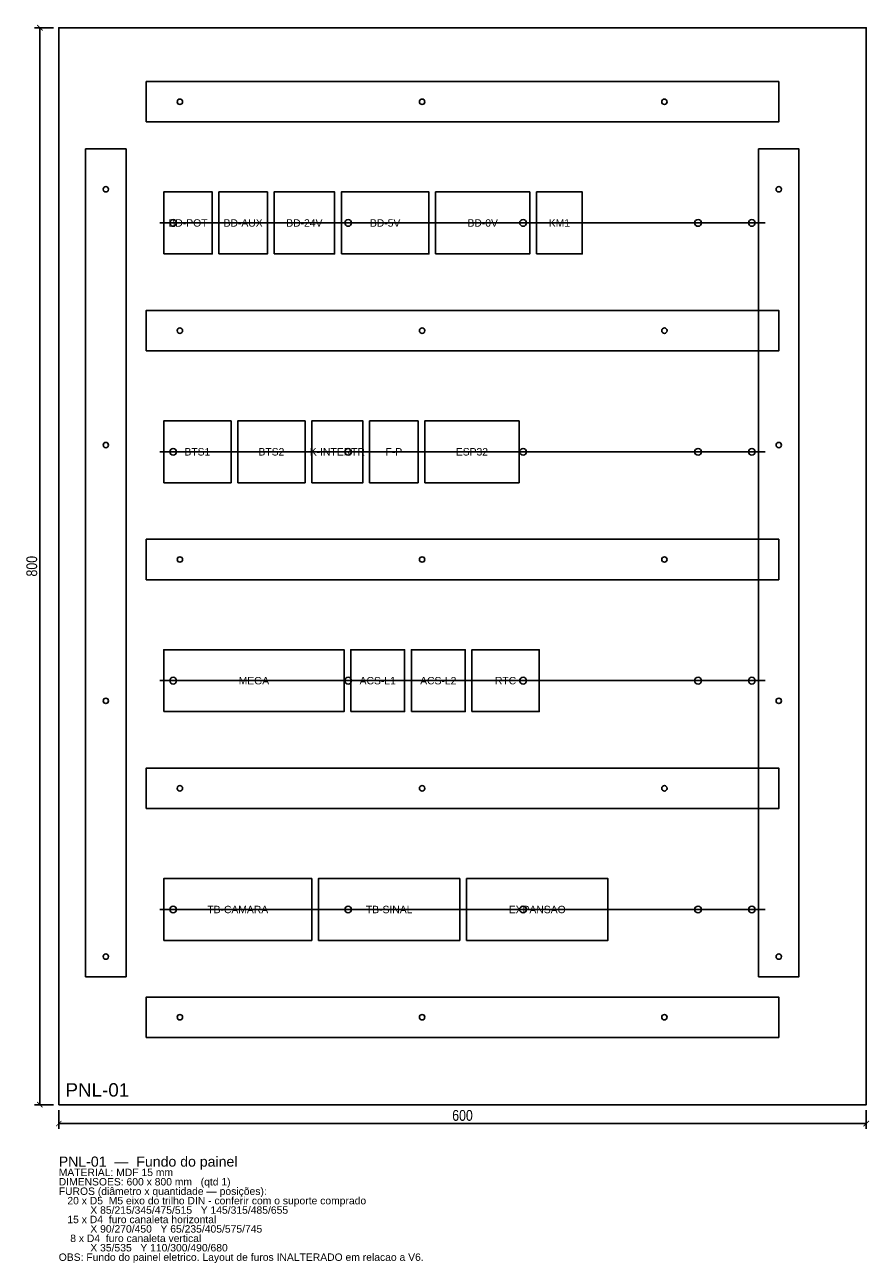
# Model space of a CAD drawing. Header units: millimetres. Extents: x -25 to 602, y -118 to 802.
import ezdxf
from ezdxf.enums import TextEntityAlignment as Align

# ---------------------------------------------------------------- set-up
doc = ezdxf.new("R2010")
doc.units = ezdxf.units.MM
for name, color, linetype in [('CORTE', 1, 'Continuous'), ('COTA', 4, 'Continuous'), ('GRAVACAO', 3, 'Continuous'), ('TEXTO', 7, 'Continuous')]:
    doc.layers.add(name, color=color, linetype=linetype)
doc.styles.add('ARIAL', font='arial.ttf')
doc.styles.add('OpenSansCondensed-Light', font='OpenSansCondensed-Light.ttf')
doc.dimstyles.new('EZDXF', dxfattribs={"dimtxt": 8, "dimasz": 4, "dimexe": 4, "dimexo": 4, "dimgap": 2, "dimtad": 1, "dimdec": 0, "dimdsep": 46, "dimtxsty": 'OpenSansCondensed-Light', "dimblk": 'ARCHTICK', "dimcen": 2.5, "dimclrd": 4, "dimclre": 4, "dimclrt": 4, "dimazin": 3, "dimtfac": 0.5, "dimtmove": 2, "dimatfit": 3})

# ---------------------------------------------------------------- blocks, each defined once
blk = doc.blocks.new('_ARCHTICK')
at = {"color": 0, "linetype": 'BYBLOCK', "const_width": 0.15}
blk.add_lwpolyline([(-0.5, -0.5), (0.5, 0.5)], dxfattribs=at)

msp = doc.modelspace()

# ---------------------------------------------------------------- linework, layer by layer
at = {"layer": 'CORTE'}
msp.add_lwpolyline([(0, 0), (600, 0), (600, 800), (0, 800)], close=True, dxfattribs=at)
for centre, radius in [((90, 745), 2), ((270, 745), 2), ((450, 745), 2), ((35, 680), 2), ((535, 680), 2), ((85, 655), 2.5), ((215, 655), 2.5), ((345, 655), 2.5), ((475, 655), 2.5), ((515, 655), 2.5), ((90, 575), 2), ((270, 575), 2), ((450, 575), 2), ((35, 490), 2), ((535, 490), 2), ((85, 485), 2.5), ((215, 485), 2.5), ((345, 485), 2.5), ((475, 485), 2.5), ((515, 485), 2.5), ((90, 405), 2), ((270, 405), 2), ((450, 405), 2), ((85, 315), 2.5), ((215, 315), 2.5), ((345, 315), 2.5), ((475, 315), 2.5), ((515, 315), 2.5), ((35, 300), 2), ((535, 300), 2), ((90, 235), 2), ((270, 235), 2), ((450, 235), 2), ((85, 145), 2.5), ((215, 145), 2.5), ((345, 145), 2.5), ((475, 145), 2.5), ((515, 145), 2.5), ((35, 110), 2), ((535, 110), 2), ((90, 65), 2), ((270, 65), 2), ((450, 65), 2)]:
    msp.add_circle(centre, radius, dxfattribs=at)
at = {"layer": 'GRAVACAO'}
for p, q in [((75, 655), (525, 655)), ((75, 485), (525, 485)), ((75, 315), (525, 315)), ((75, 145), (525, 145))]:
    msp.add_line(p, q, dxfattribs=at)
for points in [[(65, 730), (535, 730), (535, 760), (65, 760)], [(20, 95), (50, 95), (50, 710), (20, 710)], [(520, 95), (550, 95), (550, 710), (520, 710)], [(78, 632), (114, 632), (114, 678), (78, 678)], [(119, 632), (155, 632), (155, 678), (119, 678)], [(160, 632), (205, 632), (205, 678), (160, 678)], [(210, 632), (275, 632), (275, 678), (210, 678)], [(280, 632), (350, 632), (350, 678), (280, 678)], [(355, 632), (389, 632), (389, 678), (355, 678)], [(65, 560), (535, 560), (535, 590), (65, 590)], [(78, 462), (128, 462), (128, 508), (78, 508)], [(133, 462), (183, 462), (183, 508), (133, 508)], [(188, 462), (226, 462), (226, 508), (188, 508)], [(231, 462), (267, 462), (267, 508), (231, 508)], [(272, 462), (342, 462), (342, 508), (272, 508)], [(65, 390), (535, 390), (535, 420), (65, 420)], [(78, 292), (212, 292), (212, 338), (78, 338)], [(217, 292), (257, 292), (257, 338), (217, 338)], [(262, 292), (302, 292), (302, 338), (262, 338)], [(307, 292), (357, 292), (357, 338), (307, 338)], [(65, 220), (535, 220), (535, 250), (65, 250)], [(78, 122), (188, 122), (188, 168), (78, 168)], [(193, 122), (298, 122), (298, 168), (193, 168)], [(303, 122), (408, 122), (408, 168), (303, 168)], [(65, 50), (535, 50), (535, 80), (65, 80)]]:
    msp.add_lwpolyline(points, close=True, dxfattribs=at)

# ---------------------------------------------------------------- texts
at = {"layer": 'GRAVACAO', "style": 'ARIAL'}
for s, p in [('BD-POT', (96, 655)), ('BD-AUX', (137, 655)), ('BD-24V', (182.5, 655)), ('BD-5V', (242.5, 655)), ('BD-0V', (315, 655)), ('KM1', (372, 655)), ('BTS1', (103, 485)), ('BTS2', (158, 485)), ('K-INTERTR', (207, 485)), ('F-P', (249, 485)), ('ESP32', (307, 485)), ('MEGA', (145, 315)), ('ACS-L1', (237, 315)), ('ACS-L2', (282, 315)), ('RTC', (332, 315)), ('TB-CAMARA', (133, 145)), ('TB-SINAL', (245.5, 145)), ('EXPANSAO', (355.5, 145))]:
    msp.add_text(s, height=5.5, dxfattribs=at).set_placement(p, align=Align.MIDDLE_CENTER)
msp.add_text('PNL-01', height=10, dxfattribs=at).set_placement((5, 6))
at = {"layer": 'TEXTO', "style": 'ARIAL'}
for s, height, p in [('PNL-01  —  Fundo do painel', 7.5, (0, -46)), ('MATERIAL: MDF 15 mm', 5.5, (0, -53)), ('DIMENSOES: 600 x 800 mm   (qtd 1)', 5.5, (0, -60)), ('FUROS (diâmetro x quantidade — posições):', 5.5, (0, -67)), ('   20 x D5  M5 eixo do trilho DIN - conferir com o suporte comprado', 5.5, (0, -74)), ('   15 x D4  furo canaleta horizontal', 5.5, (0, -88)), ('           X 85/215/345/475/515   Y 145/315/485/655', 5.5, (0, -81)), ('           X 90/270/450   Y 65/235/405/575/745', 5.5, (0, -95)), ('    8 x D4  furo canaleta vertical', 5.5, (0, -102)), ('OBS: Fundo do painel eletrico. Layout de furos INALTERADO em relacao a V6.', 5.5, (0, -116)), ('           X 35/535   Y 110/300/490/680', 5.5, (0, -109))]:
    msp.add_text(s, height=height, dxfattribs=at).set_placement(p)

# ---------------------------------------------------------------- dimensions: what is measured, and where the dimension line sits
at = {"layer": 'COTA'}
msp.add_linear_dim(base=(-14, 0), p1=(0, 0), p2=(0, 800), angle=90, dimstyle='EZDXF', dxfattribs=at).render()
msp.add_linear_dim(base=(0, -14), p1=(0, 0), p2=(600, 0), dimstyle='EZDXF', dxfattribs=at).render()

doc.saveas('drawing.dxf')
